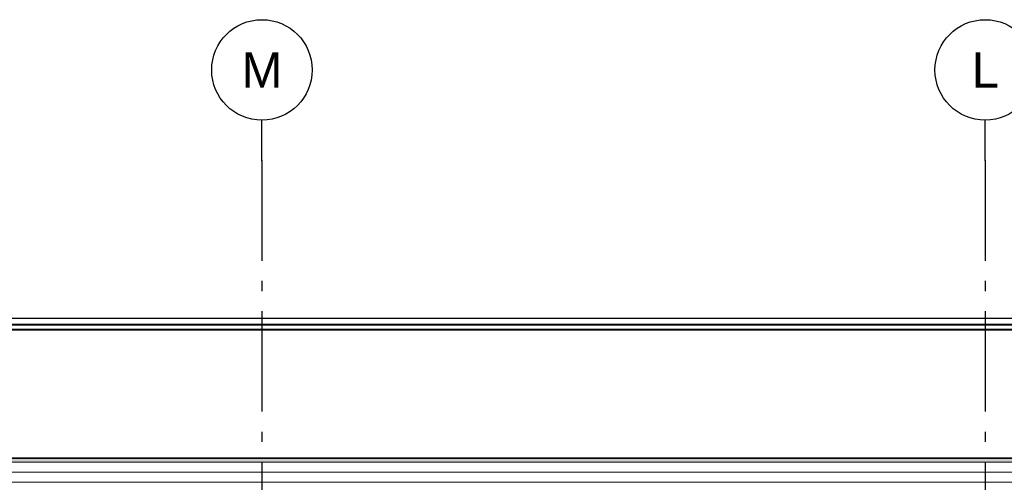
# Model space of a CAD drawing. Header units: millimetres. Extents: x -8544 to 51179, y -2070 to 13050.
# Tile 60 of 168: x 3611 to 8512, y 10748 to 13050. Entities that reach past the tile are written whole.
import ezdxf
from ezdxf.enums import TextEntityAlignment as Align

# ---------------------------------------------------------------- set-up
doc = ezdxf.new("R2010")
doc.units = ezdxf.units.MM
doc.header["$LTSCALE"] = 0.5
doc.header["$MEASUREMENT"] = 0
doc.linetypes.add('Akselinje', pattern=[1500, 1000, -200, 100, -200])
doc.linetypes.add('PLINE', pattern=[0])
for name, color, linetype in [('262- Taktekking (Skravur)(Nye konstruksjoner)', 7, 'Continuous'), ('265- Gesimser_ takrenner og nedløp(Nye konstruksjoner)', 7, 'Continuous'), ('82-- Modullinjer', 7, 'Continuous')]:
    doc.layers.add(name, color=color, linetype=linetype)
doc.layers.add('262- Taktekking(Nye konstruksjoner)', color=7, linetype='Continuous', lineweight=0)
doc.styles.add('GENERATED_STYLE_1', font='arial.ttf')

# ---------------------------------------------------------------- blocks, each defined once
blk = doc.blocks.new('Standard grid marker[4]', base_point=(4816.9, 12550))
at = {"layer": '82-- Modullinjer', "linetype": 'Akselinje'}
for q in [(4816.9, 12550), (4816.9, 1550)]:
    blk.add_line((4816.9, 12350), q, dxfattribs=at)
at = {"layer": '82-- Modullinjer', "linetype": 'PLINE'}
blk.add_circle((4816.9, 12800), 250, dxfattribs=at)
at = {"layer": '82-- Modullinjer', "linetype": 'Akselinje'}
blk.add_point((4816.9, 12350), dxfattribs=at)
blk.add_point((4816.9, 12350), dxfattribs=at)
at = {"layer": '82-- Modullinjer', "style": 'GENERATED_STYLE_1'}
for tag, p in [('AC_MarkerText_1_0', (4816.9, 12887.5)), ('AC_MarkerText_1_1', (4816.9, 1187.5))]:
    blk.add_attdef(tag, text='', height=175, rotation=360, dxfattribs=at).set_placement(p, align=Align.TOP_CENTER)
blk = doc.blocks.new('Standard grid marker[5]', base_point=(8416.9, 12550))
at = {"layer": '82-- Modullinjer', "linetype": 'Akselinje'}
for q in [(8416.9, 12550), (8416.9, 1550)]:
    blk.add_line((8416.9, 12350), q, dxfattribs=at)
at = {"layer": '82-- Modullinjer', "linetype": 'PLINE'}
blk.add_circle((8416.9, 12800), 250, dxfattribs=at)
at = {"layer": '82-- Modullinjer', "linetype": 'Akselinje'}
blk.add_point((8416.9, 12350), dxfattribs=at)
blk.add_point((8416.9, 12350), dxfattribs=at)
at = {"layer": '82-- Modullinjer', "style": 'GENERATED_STYLE_1'}
for tag, p in [('AC_MarkerText_1_0', (8416.9, 12887.5)), ('AC_MarkerText_1_1', (8416.9, 1187.5))]:
    blk.add_attdef(tag, text='', height=175, rotation=360, dxfattribs=at).set_placement(p, align=Align.TOP_CENTER)

msp = doc.modelspace()

# ---------------------------------------------------------------- hatches: boundary and pattern name
at = {"layer": '262- Taktekking (Skravur)(Nye konstruksjoner)', "linetype": 'Continuous'}
msp.add_hatch(color=256, dxfattribs=at).paths.add_polyline_path([(-2583.1, 10867.5), (12216.9, 10867.5), (12216.9, 10869.5), (-2583.1, 10869.5)])
at = {"layer": '262- Taktekking(Nye konstruksjoner)', "linetype": 'Continuous'}
msp.add_hatch(color=256, dxfattribs=at).paths.add_polyline_path([(-2583.1, 10867.5), (-2583.1, 10849.3), (12216.9, 10849.3), (12216.9, 10867.5)])

# ---------------------------------------------------------------- linework, layer by layer
at = {"layer": '262- Taktekking(Nye konstruksjoner)', "linetype": 'PLINE'}
for p, q in [((12216.9, 11507.4), (-2583.1, 11507.4)), ((12216.9, 10869.5), (-2583.1, 10869.5)), ((12216.9, 10867.5), (-2583.1, 10867.5)), ((12216.9, 10849.3), (-2583.1, 10849.3)), ((12216.9, 10798.9), (-2583.1, 10798.9)), ((12216.9, 10748.5), (-2583.1, 10748.5))]:
    msp.add_line(p, q, dxfattribs=at)
at = {"layer": '265- Gesimser_ takrenner og nedløp(Nye konstruksjoner)', "linetype": 'PLINE'}
for p, q in [((-2690.5, 11564.6), (12324.3, 11564.6)), ((-2633.1, 11534.4), (12266.9, 11534.4)), ((-2630.5, 11532.7), (12264.3, 11532.7)), ((12229.8, 11508.7), (-2595.9, 11508.7)), ((-2593.8, 11507.3), (12227.7, 11507.3))]:
    msp.add_line(p, q, dxfattribs=at)

# ---------------------------------------------------------------- block references
at = {"layer": '82-- Modullinjer', "linetype": 'PLINE'}
ref = msp.add_blockref('Standard grid marker[4]', (4816.9, 12550), dxfattribs=at)
ref.add_attrib('AC_MarkerText_1', 'M', dxfattribs={"color": 7, "height": 175, "rotation": 360, "style": 'GENERATED_STYLE_1'}).set_placement((4816.9, 12887.5), align=Align.TOP_CENTER)
ref = msp.add_blockref('Standard grid marker[5]', (8416.9, 12550), dxfattribs=at)
ref.add_attrib('AC_MarkerText_1', 'L', dxfattribs={"color": 7, "height": 175, "rotation": 360, "style": 'GENERATED_STYLE_1'}).set_placement((8416.9, 12887.5), align=Align.TOP_CENTER)

doc.saveas('drawing.dxf')
